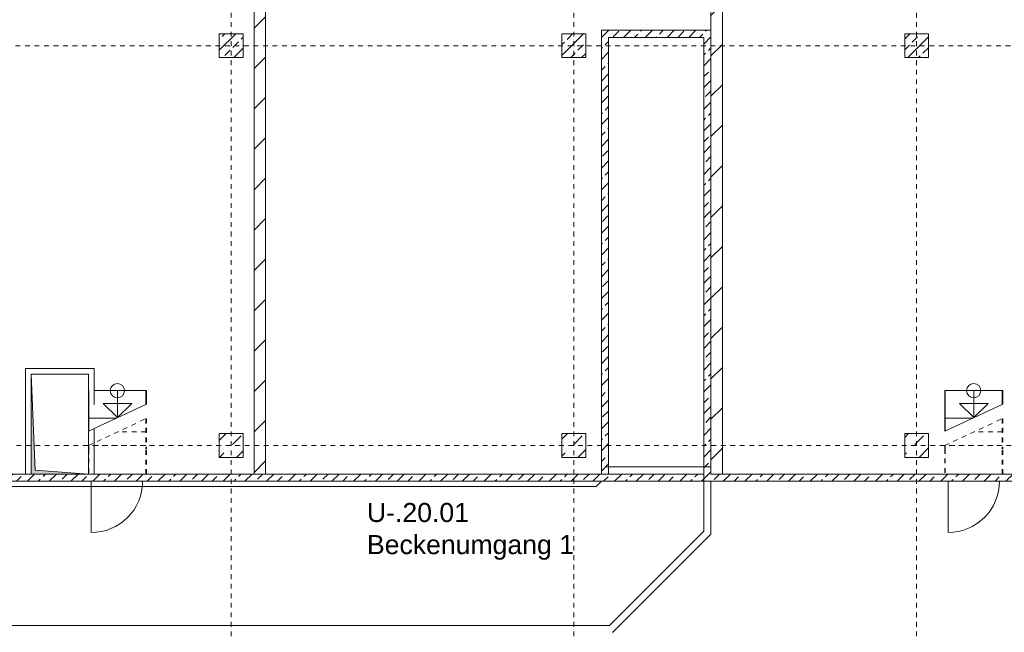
# Model space of a CAD drawing. Header units: metres. Extents: x 6 to 268, y -85 to 18.
# Tile 7 of 33: x 69 to 89, y -57 to -44. Entities that reach past the tile are written whole.
import ezdxf

# ---------------------------------------------------------------- set-up
doc = ezdxf.new("R2010")
doc.units = ezdxf.units.M
for name, pattern in [('Rasterlinie', [0.019, 0.01, -0.003, 0.003, -0.003]), ('Verdeckt', [0.003, 0.002, -0.001]), ('Über Schnittebene 1', [0.001, 0, -0.001])]:
    doc.linetypes.add(name, pattern=pattern)
for name, color, linetype, lineweight in [('A_Detailelemente', 7, 'Continuous', 9), ('A_Fundamente', 7, 'Continuous', 9), ('A_Geschossdecken', 7, 'Continuous', 9), ('A_Linien_Ausserhalb des Bereichs', 7, 'Continuous', 9), ('A_Raster', 7, 'Continuous', 9), ('A_Räume_Beschriftung', 7, 'Continuous', 9), ('A_Skelettbau', 7, 'Continuous', 9), ('A_Tragwerksstützen', 7, 'Continuous', 9), ('A_Tragwerksstützen_Stahlbeton', 7, 'Continuous', 18), ('A_Treppen', 7, 'Continuous', 9), ('A_Türen', 7, 'Continuous', 9), ('A_Wände', 7, 'Continuous', 9), ('A_Wände_Schraffur', 7, 'Continuous', 18), ('Allgemeines Modell', 7, 'Continuous', 9), ('Pfeile AUF', 7, 'Continuous', 9)]:
    doc.layers.add(name, color=color, linetype=linetype, lineweight=lineweight)
doc.styles.add('Arial_B', font='txt', dxfattribs={"height": 0.3999999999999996})
pattern_1 = [(45, (95.50816146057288, -2), (-0.4242640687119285, 0.4242640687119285), [])]
pattern_2 = [(45, (95.50816146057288, -2), (-0.2283954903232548, 0.2283954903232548), []), (45, (95.73616146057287, -2), (-0.2283954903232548, 0.2283954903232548), [0.161, -0.081])]

# ---------------------------------------------------------------- blocks, each defined once
blk = doc.blocks.new('Fertigbeton-rechteckige Stütze mit Konsole - 500 x 500 - 2 Konsolen-V1-BS_Uebersicht_U1_BRANDSCHUTZ')
at = {"layer": 'A_Tragwerksstützen'}
h = blk.add_hatch(dxfattribs=at)
h.set_pattern_fill('FP_9', color=256, style=0, pattern_type=2)
h.set_pattern_definition([(45, (22.444, 51.097), (-0.3592102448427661, 0.3592102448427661), []), (45, (22.803, 51.097), (-0.3592102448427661, 0.3592102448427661), [0.254, -0.254])])
h.paths.add_polyline_path([(-0.2450000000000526, -0.2500000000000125), (0.2450000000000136, -0.2500000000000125), (0.2499999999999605, -0.2449999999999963), (0.2499999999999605, 0.2449999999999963), (0.2450000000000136, 0.2499999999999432), (-0.2450000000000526, 0.2499999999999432), (-0.2499999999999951, 0.2449999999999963), (-0.2499999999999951, -0.2450000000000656)], flags=0)
at = {"layer": 'A_Tragwerksstützen', "lineweight": 18}
for p, q in [((-0.2450000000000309, 0.2499999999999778), (-0.2499999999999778, 0.2450000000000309)), ((-0.2499999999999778, 0.2450000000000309), (-0.2499999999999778, -0.2450000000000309)), ((0.2450000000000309, 0.2499999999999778), (-0.2450000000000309, 0.2499999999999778)), ((0.2499999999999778, 0.2450000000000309), (0.2450000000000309, 0.2499999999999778)), ((0.2499999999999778, -0.2449999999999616), (0.2499999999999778, 0.2450000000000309)), ((-0.2499999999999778, -0.2450000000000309), (-0.2450000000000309, -0.2499999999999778)), ((-0.2450000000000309, -0.2499999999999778), (0.2450000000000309, -0.2499999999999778)), ((0.2450000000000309, -0.2499999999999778), (0.2499999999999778, -0.2449999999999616))]:
    blk.add_line(p, q, dxfattribs=at)
blk = doc.blocks.new('Fertigbeton-rechteckige Stütze mit Konsole - 500 x 500 - 2 Konsolen-V2-BS_Uebersicht_U1_BRANDSCHUTZ')
at = {"layer": 'A_Tragwerksstützen'}
h = blk.add_hatch(dxfattribs=at)
h.set_pattern_fill('FP_10', color=256, style=0, pattern_type=2)
h.set_pattern_definition([(45, (15.244, 51.097), (-0.3592102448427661, 0.3592102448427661), []), (45, (15.603, 51.097), (-0.3592102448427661, 0.3592102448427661), [0.254, -0.254])])
h.paths.add_polyline_path([(-0.2450000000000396, -0.2500000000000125), (0.2450000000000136, -0.2500000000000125), (0.2499999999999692, -0.2449999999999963), (0.2499999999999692, 0.2449999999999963), (0.2450000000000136, 0.2499999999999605), (-0.2450000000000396, 0.2499999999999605), (-0.2499999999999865, 0.2449999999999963), (-0.2499999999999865, -0.2450000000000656)], flags=0)
at = {"layer": 'A_Tragwerksstützen', "lineweight": 18}
for p, q in [((-0.2450000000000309, 0.2499999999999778), (-0.2499999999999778, 0.2450000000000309)), ((-0.2499999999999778, 0.2450000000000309), (-0.2499999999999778, -0.2450000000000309)), ((0.2450000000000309, 0.2499999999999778), (-0.2450000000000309, 0.2499999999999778)), ((0.2499999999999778, 0.2450000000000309), (0.2450000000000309, 0.2499999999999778)), ((0.2499999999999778, -0.2449999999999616), (0.2499999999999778, 0.2450000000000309)), ((-0.2499999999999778, -0.2450000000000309), (-0.2450000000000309, -0.2499999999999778)), ((-0.2450000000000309, -0.2499999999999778), (0.2450000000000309, -0.2499999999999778)), ((0.2450000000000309, -0.2499999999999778), (0.2499999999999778, -0.2449999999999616))]:
    blk.add_line(p, q, dxfattribs=at)
blk = doc.blocks.new('Fertigbeton-rechteckige Stütze mit Konsole - 500 x 500 - 2 Konsolen-V3-BS_Uebersicht_U1_BRANDSCHUTZ')
at = {"layer": 'A_Tragwerksstützen'}
h = blk.add_hatch(dxfattribs=at)
h.set_pattern_fill('FP_11', color=256, style=0, pattern_type=2)
h.set_pattern_definition([(45, (8.044, 51.097), (-0.3592102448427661, 0.3592102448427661), []), (45, (8.402999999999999, 51.097), (-0.3592102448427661, 0.3592102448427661), [0.254, -0.254])])
h.paths.add_polyline_path([(-0.2450000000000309, -0.2500000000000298), (0.2450000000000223, -0.2500000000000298), (0.2499999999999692, -0.2450000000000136), (0.2499999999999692, 0.244999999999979), (0.2450000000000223, 0.2499999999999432), (-0.2450000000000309, 0.2499999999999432), (-0.2499999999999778, 0.244999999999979), (-0.2499999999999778, -0.2450000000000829)], flags=0)
at = {"layer": 'A_Tragwerksstützen', "lineweight": 18}
for p, q in [((-0.2450000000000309, 0.2499999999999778), (-0.2499999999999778, 0.2450000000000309)), ((-0.2499999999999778, 0.2450000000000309), (-0.2499999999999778, -0.2450000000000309)), ((0.2450000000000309, 0.2499999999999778), (-0.2450000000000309, 0.2499999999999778)), ((0.2499999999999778, 0.2450000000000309), (0.2450000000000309, 0.2499999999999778)), ((0.2499999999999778, -0.2449999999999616), (0.2499999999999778, 0.2450000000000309)), ((-0.2499999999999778, -0.2450000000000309), (-0.2450000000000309, -0.2499999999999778)), ((-0.2450000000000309, -0.2499999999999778), (0.2450000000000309, -0.2499999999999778)), ((0.2450000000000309, -0.2499999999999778), (0.2499999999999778, -0.2449999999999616))]:
    blk.add_line(p, q, dxfattribs=at)
blk = doc.blocks.new('GSH_Tuer_I_1flg_SZ - 1080x2135_Voll-4269935-BS_Uebersicht_U1_BRANDSCHUTZ')
at = {"layer": 'A_Türen'}
blk.add_line((0.5399999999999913, 1.169434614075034), (0.5399999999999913, 0.0894346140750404), dxfattribs=at)
at = {"layer": 'A_Türen', "linetype": 'Über Schnittebene 1'}
for p, q in [((-0.540000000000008, 0.08943461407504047), (0.5399999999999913, 0.08943461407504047)), ((-0.540000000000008, -0.06056538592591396), (0.5399999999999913, -0.06056538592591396))]:
    blk.add_line(p, q, dxfattribs=at)
at = {"layer": 'A_Türen'}
blk.add_arc((0.5399999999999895, 0.08943461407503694), 1.079999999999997, 89.99999999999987, 180.0000000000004, dxfattribs=at)
blk = doc.blocks.new('GSH_Bestand_BS_RE - BD_entfernen-4605847-BS_Uebersicht_U1_BRANDSCHUTZ')
at = {"layer": 'A_Detailelemente'}
blk.add_hatch(color=256, dxfattribs=at).paths.add_polyline_path([(-1.050000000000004, -0.5999999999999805), (-0.9699999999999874, 0.5200000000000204), (1.049999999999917, 0.6000000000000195), (-1.050000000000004, 0.6000000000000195)], flags=0)
for p, q in [((-1.049999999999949, -0.6000000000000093), (-0.9699999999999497, 0.5199999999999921)), ((-0.9699999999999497, 0.5199999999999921), (1.049999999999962, 0.5999999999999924))]:
    blk.add_line(p, q, dxfattribs=at)

msp = doc.modelspace()

# ---------------------------------------------------------------- hatches: boundary and pattern name
at = {"layer": 'A_Tragwerksstützen_Stahlbeton', "lineweight": 9}
h = msp.add_hatch(dxfattribs=at)
h.set_pattern_fill('FP_2', color=256, style=0, pattern_type=2)
h.set_pattern_definition(pattern_2)
h.paths.add_polyline_path([(73.1691300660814, -44.94696157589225), (73.31416897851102, -44.94696157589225), (73.31416897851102, -44.44696157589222), (72.81416897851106, -44.44696157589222), (72.81416897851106, -44.94696157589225)], flags=0)
h = msp.add_hatch(dxfattribs=at)
h.set_pattern_fill('FP_2', color=256, style=0, pattern_type=2)
h.set_pattern_definition(pattern_2)
h.paths.add_polyline_path([(80.01416897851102, -44.94696157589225), (80.51416897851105, -44.94696157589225), (80.51416897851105, -44.44696157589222), (80.01416897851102, -44.44696157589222)], flags=0)
h = msp.add_hatch(dxfattribs=at)
h.set_pattern_fill('FP_2', color=256, style=0, pattern_type=2)
h.set_pattern_definition(pattern_2)
h.paths.add_polyline_path([(87.21416897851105, -44.94696157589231), (87.71416897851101, -44.94696157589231), (87.71416897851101, -44.44696157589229), (87.21416897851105, -44.44696157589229)], flags=0)
at = {"layer": 'A_Wände_Schraffur', "lineweight": 9}
h = msp.add_hatch(dxfattribs=at)
h.set_pattern_fill('FP_5', color=256, style=0, pattern_type=2)
h.set_pattern_definition(pattern_1)
h.paths.add_polyline_path([(73.78416897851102, -53.69696157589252), (73.78416897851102, -36.99696157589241), (73.54416897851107, -36.99696157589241), (73.54416897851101, -53.69696157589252)], flags=0)
h = msp.add_hatch(dxfattribs=at)
h.set_pattern_fill('FP_5', color=256, style=0, pattern_type=2)
h.set_pattern_definition(pattern_1)
h.paths.add_polyline_path([(83.14416897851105, -53.69696157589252), (83.38416897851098, -53.69696157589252), (83.38416897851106, -36.99696157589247), (83.14416897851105, -36.99696157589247), (83.14416897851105, -53.54696157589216)], flags=0)
h = msp.add_hatch(dxfattribs=at)
h.set_pattern_fill('FP_2', color=256, style=0, pattern_type=2)
h.set_pattern_definition(pattern_2)
h.paths.add_polyline_path([(80.84416897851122, -53.63482954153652), (80.99416897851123, -53.48482954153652), (80.99416897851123, -44.37196157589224), (80.84416897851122, -44.37196157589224), (80.84416897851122, -51.24028675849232)], flags=0)
h = msp.add_hatch(dxfattribs=at)
h.set_pattern_fill('FP_2', color=256, style=0, pattern_type=2)
h.set_pattern_definition(pattern_2)
h.paths.add_polyline_path([(82.61624000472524, -44.52196157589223), (82.99416897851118, -44.52196157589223), (82.99416897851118, -44.37196157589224), (80.99416897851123, -44.37196157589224), (80.99416897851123, -44.52196157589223)], flags=0)
h = msp.add_hatch(dxfattribs=at)
h.set_pattern_fill('FP_2', color=256, style=0, pattern_type=2)
h.set_pattern_definition(pattern_2)
h.paths.add_polyline_path([(83.14416897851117, -53.54696157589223), (83.14416897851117, -44.37196157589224), (82.99416897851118, -44.37196157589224), (82.99416897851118, -53.54696157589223)], flags=0)
h = msp.add_hatch(dxfattribs=at)
h.set_pattern_fill('FP_2', color=256, style=0, pattern_type=2)
h.set_pattern_definition(pattern_2)
h.paths.add_polyline_path([(83.14416897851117, -53.84696157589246), (83.14416897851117, -53.54696157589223), (82.99416897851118, -53.54696157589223), (82.99416897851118, -53.84696157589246)], flags=0)
h = msp.add_hatch(dxfattribs=at)
h.set_pattern_fill('FP_2', color=256, style=0, pattern_type=2)
h.set_pattern_definition(pattern_2)
h.paths.add_polyline_path([(80.84416897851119, -53.84696157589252), (82.99416897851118, -53.84696157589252), (82.99416897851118, -53.69696157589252), (65.18916897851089, -53.69696157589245), (65.18916897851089, -53.84696157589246), (80.63203694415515, -53.84696157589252)], flags=0)
h = msp.add_hatch(dxfattribs=at)
h.set_pattern_fill('FP_2', color=256, style=0, pattern_type=2)
h.set_pattern_definition(pattern_2)
h.paths.add_polyline_path([(102.4141689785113, -53.84696157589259), (102.4141689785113, -53.69696157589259), (83.14416897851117, -53.69696157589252), (83.14416897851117, -53.84696157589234), (101.510459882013, -53.84696157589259)], flags=0)

# ---------------------------------------------------------------- linework, layer by layer
at = {"layer": 'A_Fundamente'}
msp.add_line((99.78865555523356, -53.8469615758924), (66.46416897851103, -53.8469615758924), dxfattribs=at)
at = {"layer": 'A_Geschossdecken'}
msp.add_line((80.84416897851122, -53.69696157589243), (80.84416897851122, -53.63482954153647), dxfattribs=at)
at = {"layer": 'A_Linien_Ausserhalb des Bereichs'}
for p, q in [((80.51703694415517, -53.96196157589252), (66.46416897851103, -53.96196157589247)), ((81.01203694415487, -56.8790936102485), (82.99416897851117, -54.89696157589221)), ((82.99416897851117, -55.10909361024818), (81.07416897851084, -57.0290936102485)), ((67.39443823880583, -56.87909361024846), (81.01203694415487, -56.8790936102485))]:
    msp.add_line(p, q, dxfattribs=at)
at = {"layer": 'A_Raster', "linetype": 'Rasterlinie'}
for p, q in [((73.06416897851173, -83.3043465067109), (73.06416897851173, -21.83808175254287)), ((80.26416897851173, -83.3043465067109), (80.26416897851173, -21.83808175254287)), ((87.46416897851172, -83.3043465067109), (87.46416897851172, -21.83808175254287)), ((44.33352431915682, -44.69696157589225), (121.2971222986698, -44.69696157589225)), ((44.35077058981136, -53.09696157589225), (121.2971222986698, -53.09696157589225))]:
    msp.add_line(p, q, dxfattribs=at)
at = {"layer": 'A_Skelettbau'}
msp.add_line((82.9941689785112, -53.54696157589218), (80.93203694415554, -53.54696157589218), dxfattribs=at)
at = {"layer": 'A_Tragwerksstützen_Stahlbeton'}
for p, q in [((73.31416897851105, -44.44696157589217), (72.81416897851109, -44.44696157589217)), ((72.81416897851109, -44.44696157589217), (72.81416897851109, -44.9469615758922)), ((73.31416897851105, -44.9469615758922), (73.31416897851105, -44.44696157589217)), ((80.51416897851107, -44.44696157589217), (80.01416897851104, -44.44696157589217)), ((80.01416897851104, -44.44696157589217), (80.01416897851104, -44.9469615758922)), ((80.51416897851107, -44.9469615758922), (80.51416897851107, -44.44696157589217)), ((87.71416897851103, -44.44696157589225), (87.21416897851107, -44.44696157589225)), ((87.21416897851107, -44.44696157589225), (87.21416897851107, -44.94696157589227)), ((87.71416897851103, -44.94696157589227), (87.71416897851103, -44.44696157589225)), ((72.81416897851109, -44.9469615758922), (73.31416897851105, -44.9469615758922)), ((80.01416897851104, -44.9469615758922), (80.51416897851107, -44.9469615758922)), ((87.21416897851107, -44.94696157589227), (87.71416897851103, -44.94696157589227))]:
    msp.add_line(p, q, dxfattribs=at)
at = {"layer": 'A_Treppen'}
for p, q in [((70.06416897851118, -52.10516501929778), (70.06416897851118, -52.79696157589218)), ((70.07416897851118, -51.94496157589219), (70.07416897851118, -52.23296157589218)), ((71.27416897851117, -51.94496157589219), (70.18416897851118, -51.94496157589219)), ((71.28416897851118, -51.94496157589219), (71.27416897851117, -51.94496157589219)), ((71.27416897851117, -51.94496157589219), (71.27416897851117, -52.23272930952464)), ((71.28416897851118, -51.94496157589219), (71.28416897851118, -52.22806623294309)), ((88.06416897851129, -51.94496157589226), (88.05416897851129, -51.94496157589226)), ((88.05416897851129, -51.94496157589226), (88.05416897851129, -52.79696157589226)), ((88.06416897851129, -51.94496157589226), (88.06416897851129, -52.23296157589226)), ((89.2641689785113, -51.94496157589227), (88.06416897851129, -51.94496157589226)), ((89.27416897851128, -51.94496157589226), (89.2641689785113, -51.94496157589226)), ((89.2641689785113, -51.94496157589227), (89.2641689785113, -52.23272930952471)), ((89.27416897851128, -51.94496157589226), (89.27416897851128, -52.22806623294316)), ((70.06416897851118, -52.79696157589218), (71.28416897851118, -52.22806623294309)), ((70.07416897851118, -52.23296157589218), (70.07416897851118, -52.52096157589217)), ((88.05416897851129, -52.79696157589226), (89.27416897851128, -52.22806623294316)), ((88.06416897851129, -52.23296157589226), (88.06416897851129, -52.52096157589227)), ((70.07416897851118, -52.52096157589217), (70.07416897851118, -52.79229849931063)), ((70.6560528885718, -52.52096157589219), (70.07416897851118, -52.52096157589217)), ((88.06416897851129, -52.52096157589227), (88.06416897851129, -52.79229849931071)), ((88.64605288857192, -52.52096157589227), (88.06416897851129, -52.52096157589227))]:
    msp.add_line(p, q, dxfattribs=at)
at = {"layer": 'A_Treppen', "linetype": 'Verdeckt'}
for p, q in [((71.27416897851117, -51.94496157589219), (70.18416897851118, -51.94496157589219)), ((89.2641689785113, -51.94496157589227), (88.06416897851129, -51.94496157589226)), ((70.06416897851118, -53.09696157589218), (71.28416897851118, -52.52806623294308)), ((70.6560528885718, -52.52096157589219), (70.07416897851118, -52.52096157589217)), ((71.27416897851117, -52.53272930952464), (71.27416897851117, -53.17167798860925)), ((71.28416897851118, -52.52806623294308), (71.28416897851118, -53.17167798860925)), ((88.05416897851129, -53.09696157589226), (89.27416897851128, -52.52806623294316)), ((88.64605288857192, -52.52096157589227), (88.06416897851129, -52.52096157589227)), ((89.2641689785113, -52.53272930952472), (89.26416897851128, -53.17167798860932)), ((89.27416897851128, -52.52806623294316), (89.27416897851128, -53.17167798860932)), ((71.27416897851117, -52.80896157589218), (70.68178697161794, -52.80896157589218)), ((71.27416897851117, -52.80896157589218), (70.68178697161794, -52.80896157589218)), ((89.2641689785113, -52.80896157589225), (88.67178697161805, -52.80896157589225)), ((89.2641689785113, -52.80896157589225), (88.67178697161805, -52.80896157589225)), ((70.06416897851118, -53.09696157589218), (70.06416897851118, -53.17167798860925)), ((70.07416897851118, -53.09229849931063), (70.07416897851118, -53.17167798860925)), ((71.27416897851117, -53.09696157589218), (70.07416897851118, -53.09696157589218)), ((71.27416897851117, -53.09696157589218), (70.07416897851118, -53.09696157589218)), ((88.05416897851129, -53.09696157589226), (88.05416897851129, -53.17167798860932)), ((88.06416897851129, -53.09229849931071), (88.06416897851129, -53.17167798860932)), ((89.26416897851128, -53.09696157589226), (88.06416897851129, -53.09696157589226)), ((89.26416897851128, -53.09696157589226), (88.06416897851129, -53.09696157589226)), ((70.06416897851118, -53.17167798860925), (70.06416897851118, -53.69696157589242)), ((70.07416897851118, -53.17167798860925), (70.07416897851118, -53.69696157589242)), ((71.27416897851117, -53.69696157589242), (71.27416897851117, -53.17167798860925)), ((71.28416897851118, -53.69696157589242), (71.28416897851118, -53.17167798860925)), ((88.05416897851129, -53.17167798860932), (88.05416897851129, -53.69696157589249)), ((88.06416897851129, -53.17167798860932), (88.06416897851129, -53.69696157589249)), ((89.26416897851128, -53.69696157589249), (89.26416897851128, -53.17167798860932)), ((89.27416897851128, -53.69696157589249), (89.27416897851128, -53.17167798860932)), ((70.06416897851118, -53.69696157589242), (70.07416897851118, -53.69696157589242)), ((70.07416897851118, -53.69696157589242), (71.27416897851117, -53.69696157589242)), ((71.27416897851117, -53.69696157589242), (71.28416897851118, -53.69696157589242)), ((88.05416897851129, -53.69696157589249), (88.06416897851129, -53.69696157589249)), ((88.06416897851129, -53.69696157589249), (89.26416897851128, -53.69696157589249)), ((89.26416897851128, -53.69696157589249), (89.27416897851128, -53.69696157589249))]:
    msp.add_line(p, q, dxfattribs=at)
at = {"layer": 'A_Wände', "lineweight": 18}
for p, q in [((73.5441689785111, -36.99696157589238), (73.54416897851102, -53.69696157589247)), ((73.78416897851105, -53.69696157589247), (73.78416897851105, -36.99696157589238)), ((83.1441689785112, -53.54696157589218), (83.14416897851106, -36.99696157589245)), ((83.384168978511, -53.69696157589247), (83.38416897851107, -36.99696157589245)), ((80.84416897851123, -44.37196157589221), (80.84416897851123, -53.63482954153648)), ((83.1441689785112, -44.37196157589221), (80.84416897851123, -44.37196157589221)), ((80.99416897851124, -53.48482954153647), (80.99416897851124, -44.52196157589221)), ((80.99416897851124, -44.52196157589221), (82.9941689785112, -44.52196157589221)), ((82.9941689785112, -44.52196157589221), (82.99416897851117, -53.69696157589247)), ((80.84416897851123, -53.63482954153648), (80.99416897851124, -53.48482954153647)), ((65.18916897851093, -53.6969615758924), (73.54416897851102, -53.69696157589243)), ((73.78416897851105, -53.69696157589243), (82.99416897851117, -53.69696157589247)), ((83.384168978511, -53.69696157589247), (90.34416897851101, -53.69696157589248))]:
    msp.add_line(p, q, dxfattribs=at)
at = {"layer": 'A_Wände'}
for p, q in [((68.74416897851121, -51.47696157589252), (70.18416897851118, -51.47696157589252)), ((68.74416897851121, -53.69696157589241), (68.74416897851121, -51.47696157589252)), ((70.18416897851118, -51.47696157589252), (70.18416897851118, -52.23296157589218)), ((70.06416897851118, -51.59696157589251), (68.86416897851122, -51.59696157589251)), ((68.86416897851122, -51.59696157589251), (68.8641689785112, -53.69696157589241)), ((70.06416897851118, -52.10516502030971), (70.06416897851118, -51.59696157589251)), ((70.18416897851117, -52.74100465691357), (70.18416897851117, -53.69696157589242)), ((70.06416897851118, -53.69696157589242), (70.06416897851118, -52.79696157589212)), ((80.99416897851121, -53.48482954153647), (80.99416897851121, -53.69696157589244)), ((83.1441689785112, -53.54696157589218), (82.9941689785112, -53.54696157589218)), ((83.14416897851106, -53.54696157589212), (83.14416897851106, -53.69696157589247)), ((73.54416897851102, -53.69696157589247), (73.78416897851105, -53.69696157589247)), ((82.9941689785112, -53.69696157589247), (82.99416897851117, -54.89696157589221)), ((83.14416897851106, -53.69696157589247), (83.384168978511, -53.69696157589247)), ((80.51703694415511, -53.96196157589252), (80.72916897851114, -53.96196157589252)), ((80.84416897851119, -53.84696157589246), (80.72916897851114, -53.96196157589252)), ((83.14416897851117, -53.84696157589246), (83.14416897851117, -54.95909361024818)), ((82.99416897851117, -55.10909361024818), (83.14416897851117, -54.95909361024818))]:
    msp.add_line(p, q, dxfattribs=at)
at = {"layer": 'Pfeile AUF'}
for p, q in [((70.67416897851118, -51.94496157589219), (70.67416897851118, -52.23296157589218)), ((88.66416897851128, -51.94496157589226), (88.66416897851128, -52.23296157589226)), ((70.37416897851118, -52.21251390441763), (70.67416897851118, -52.51251390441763)), ((70.97416897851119, -52.21251390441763), (70.37416897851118, -52.21251390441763)), ((70.67416897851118, -52.51251390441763), (70.97416897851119, -52.21251390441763)), ((70.67416897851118, -52.23296157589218), (70.67416897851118, -52.51251390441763)), ((88.36416897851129, -52.21251390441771), (88.66416897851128, -52.51251390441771)), ((88.96416897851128, -52.21251390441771), (88.36416897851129, -52.21251390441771)), ((88.66416897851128, -52.51251390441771), (88.96416897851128, -52.21251390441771)), ((88.66416897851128, -52.23296157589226), (88.66416897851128, -52.51251390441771))]:
    msp.add_line(p, q, dxfattribs=at)
for centre, radius in [((70.67416897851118, -51.94496157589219), 0.1500000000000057), ((88.66416897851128, -51.94496157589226), 0.1499999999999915)]:
    msp.add_circle(centre, radius, dxfattribs=at)

# ---------------------------------------------------------------- block references
at = {"layer": 'A_Tragwerksstützen'}
for name, p in [('Fertigbeton-rechteckige Stütze mit Konsole - 500 x 500 - 2 Konsolen-V1-BS_Uebersicht_U1_BRANDSCHUTZ', (73.06416897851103, -53.09696157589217)), ('Fertigbeton-rechteckige Stütze mit Konsole - 500 x 500 - 2 Konsolen-V2-BS_Uebersicht_U1_BRANDSCHUTZ', (80.26416897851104, -53.0969615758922)), ('Fertigbeton-rechteckige Stütze mit Konsole - 500 x 500 - 2 Konsolen-V3-BS_Uebersicht_U1_BRANDSCHUTZ', (87.46416897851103, -53.09696157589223))]:
    msp.add_blockref(name, p, dxfattribs=at)
at = {"layer": 'A_Türen', "rotation": 180}
for p in [(70.6641689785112, -53.75752696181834), (88.66416897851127, -53.75752696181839)]:
    msp.add_blockref('GSH_Tuer_I_1flg_SZ - 1080x2135_Voll-4269935-BS_Uebersicht_U1_BRANDSCHUTZ', p, dxfattribs=at)
at = {"layer": 'Allgemeines Modell', "rotation": 89.99999999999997}
msp.add_blockref('GSH_Bestand_BS_RE - BD_entfernen-4605847-BS_Uebersicht_U1_BRANDSCHUTZ', (69.46416897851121, -52.64696157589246), dxfattribs=at)

# ---------------------------------------------------------------- texts
at = {"layer": 'A_Räume_Beschriftung', "char_height": 0.3999999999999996, "attachment_point": 1, "style": 'Arial_B'}
for s, insert, width in [('U-.20.01', (75.91671153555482, -54.30529759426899), 2.645568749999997), ('Beckenumgang 1', (75.91671153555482, -54.97998509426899), 5.691981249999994)]:
    msp.add_mtext(s, dxfattribs=dict(at, insert=insert, width=width))

doc.saveas('drawing.dxf')
